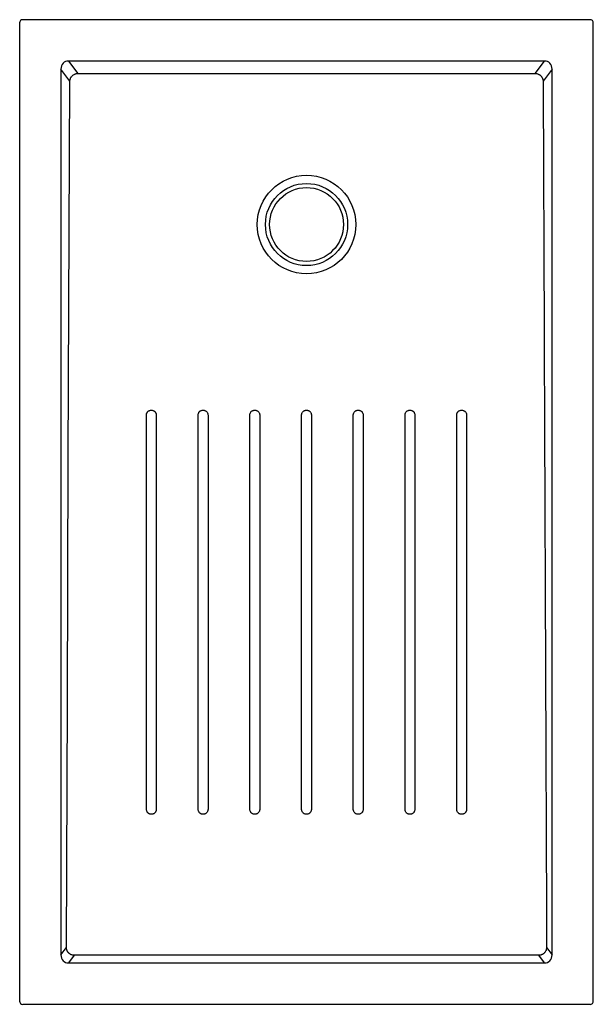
# Model space of a CAD drawing. Header units: millimetres. Extents: x 4371.94 to 4372.64, y 2307.82 to 2309.02.
import ezdxf

# ---------------------------------------------------------------- set-up
doc = ezdxf.new("R2010")
doc.units = ezdxf.units.MM
doc.layers.add('SANINDUSA', color=3, linetype='Continuous')

msp = doc.modelspace()

# ---------------------------------------------------------------- linework, layer by layer
at = {"layer": 'SANINDUSA'}
for p, q in [((4371.9432, 2309.0185), (4371.9432, 2307.8276)), ((4372.6381, 2309.0225), (4371.9472, 2309.0225)), ((4372.6421, 2307.8276), (4372.6421, 2309.0185)), ((4372.5825, 2308.9721), (4372.0028, 2308.9721)), ((4372.0028, 2308.9721), (4372.0139, 2308.9571)), ((4372.5714, 2308.9571), (4372.5825, 2308.9721)), ((4371.9935, 2308.9623), (4371.9935, 2307.8839)), ((4372.0044, 2308.9475), (4371.9935, 2308.9623)), ((4372.5919, 2308.9623), (4372.581, 2308.9475)), ((4372.5919, 2307.8839), (4372.5919, 2308.9623)), ((4371.9935, 2307.8839), (4372.0001, 2307.8929)), ((4372.5852, 2307.8929), (4372.5919, 2307.8839)), ((4372.0096, 2307.8833), (4372.0028, 2307.874)), ((4372.0028, 2307.874), (4372.5825, 2307.874)), ((4372.5825, 2307.874), (4372.5757, 2307.8833)), ((4371.9472, 2307.8236), (4372.6381, 2307.8236))]:
    msp.add_line(p, q, dxfattribs=at)
at = {"layer": 'SANINDUSA', "flags": 128}
for points in [[(4372.0001, 2307.8929), (4372.0013, 2308.1912), (4372.0025, 2308.4895), (4372.0044, 2308.9475)], [(4372.2867, 2308.061), (4372.2867, 2308.07), (4372.2867, 2308.1057), (4372.2867, 2308.2488), (4372.2867, 2308.5411)], [(4372.2987, 2308.5411), (4372.2987, 2308.5322), (4372.2987, 2308.4964), (4372.2987, 2308.4248), (4372.2987, 2308.1386), (4372.2987, 2308.061)], [(4372.3497, 2308.061), (4372.3497, 2308.07), (4372.3497, 2308.1057), (4372.3497, 2308.2488), (4372.3497, 2308.5411)], [(4372.5757, 2307.8833), (4372.4265, 2307.8833), (4372.2774, 2307.8833), (4372.0096, 2307.8833)]]:
    msp.add_lwpolyline(points, dxfattribs=at)
at = {"layer": 'SANINDUSA'}
for radius in [0.06, 0.05, 0.045]:
    msp.add_circle((4372.2927, 2308.7731), radius, dxfattribs=at)
for centre, major_axis, ratio, start_param, end_param in [((4371.9472, 2309.0185), (0.00283, -0.00283), 0.999805, 2.356292, 3.926893), ((4372.6381, 2309.0185), (-0.00283, -0.00283), 0.999805, 2.356292, 3.926893), ((4372.0041, 2308.961), (-0.00695, 0.00944), 0.853352, 5.692293, 7.174452), ((4372.5812, 2308.961), (0.00695, 0.00944), 0.853352, 5.391918, 6.874077), ((4372.0041, 2307.8852), (0.00695, 0.00944), 0.853352, 2.250326, 3.732485), ((4372.5812, 2307.8852), (-0.00695, 0.00944), 0.853352, 2.550701, 4.03286), ((4371.9472, 2307.8276), (0.00283, 0.00283), 0.999805, 2.356292, 3.926893), ((4372.6381, 2307.8276), (-0.00283, 0.00283), 0.999805, 2.356292, 3.926893)]:
    msp.add_ellipse(centre, major_axis=major_axis, ratio=ratio, start_param=start_param, end_param=end_param, dxfattribs=at)
for points, knots in [([(4372.0044, 2308.9475), (4372.0044, 2308.9481), (4372.0045, 2308.9487), (4372.0047, 2308.9496), (4372.0047, 2308.9499), (4372.0049, 2308.9505), (4372.0051, 2308.9511), (4372.0054, 2308.9517), (4372.0057, 2308.9522), (4372.0059, 2308.9525), (4372.0064, 2308.9533), (4372.0068, 2308.9537), (4372.0076, 2308.9546), (4372.0081, 2308.955), (4372.0092, 2308.9557), (4372.0097, 2308.956), (4372.0106, 2308.9564), (4372.0109, 2308.9565), (4372.0114, 2308.9567), (4372.0117, 2308.9568), (4372.0127, 2308.957), (4372.0133, 2308.957), (4372.0139, 2308.9571)], [0, 0, 0, 0, 0.125, 0.125, 0.1875, 0.1875, 0.25, 0.3125, 0.3125, 0.375, 0.375, 0.5, 0.5, 0.625, 0.625, 0.75, 0.75, 0.8125, 0.8125, 0.875, 0.875, 1, 1, 1, 1]), ([(4372.0139, 2308.9571), (4372.0604, 2308.9571), (4372.1068, 2308.957), (4372.1997, 2308.957), (4372.2462, 2308.957), (4372.3391, 2308.957), (4372.3856, 2308.957), (4372.4785, 2308.957), (4372.525, 2308.9571), (4372.5714, 2308.9571)], [0, 0, 0, 0, 0.25, 0.25, 0.5, 0.5, 0.75, 0.75, 1, 1, 1, 1]), ([(4372.5714, 2308.9571), (4372.5721, 2308.957), (4372.5727, 2308.957), (4372.5739, 2308.9567), (4372.5745, 2308.9565), (4372.5754, 2308.9561), (4372.5756, 2308.956), (4372.5762, 2308.9557), (4372.5765, 2308.9555), (4372.5772, 2308.955), (4372.5777, 2308.9546), (4372.5784, 2308.954), (4372.5786, 2308.9537), (4372.579, 2308.9532), (4372.5792, 2308.953), (4372.5797, 2308.9522), (4372.58, 2308.9517), (4372.5803, 2308.9508), (4372.5804, 2308.9505), (4372.5806, 2308.9499), (4372.5807, 2308.9496), (4372.5809, 2308.9487), (4372.581, 2308.9481), (4372.581, 2308.9475)], [0, 0, 0, 0, 0.125, 0.125, 0.25, 0.25, 0.3125, 0.3125, 0.375, 0.375, 0.5, 0.5, 0.5625, 0.5625, 0.625, 0.625, 0.75, 0.75, 0.8125, 0.8125, 0.875, 0.875, 1, 1, 1, 1]), ([(4372.581, 2308.9475), (4372.5813, 2308.8596), (4372.5817, 2308.7717), (4372.5824, 2308.596), (4372.5827, 2308.5081), (4372.5838, 2308.2444), (4372.5845, 2308.0687), (4372.5852, 2307.8929)], [0, 0, 0, 0, 0.25, 0.25, 0.5, 0.5, 1, 1, 1, 1]), ([(4372.0976, 2308.5411), (4372.0976, 2308.5415), (4372.0977, 2308.5419), (4372.0978, 2308.5427), (4372.098, 2308.543), (4372.0983, 2308.5438), (4372.0984, 2308.5441), (4372.0988, 2308.5446), (4372.0989, 2308.5448), (4372.0991, 2308.5451), (4372.0993, 2308.5452), (4372.0997, 2308.5456), (4372.1, 2308.5459), (4372.1006, 2308.5463), (4372.101, 2308.5465), (4372.1017, 2308.5468), (4372.1021, 2308.5469), (4372.1029, 2308.5471), (4372.1032, 2308.5471), (4372.1036, 2308.5471)], [0, 0, 0, 0, 0.125, 0.125, 0.25, 0.25, 0.375, 0.375, 0.4375, 0.4375, 0.5, 0.5, 0.625, 0.625, 0.75, 0.75, 0.875, 0.875, 1, 1, 1, 1]), ([(4372.1036, 2308.5471), (4372.104, 2308.5471), (4372.1044, 2308.5471), (4372.1052, 2308.5469), (4372.1056, 2308.5468), (4372.1063, 2308.5465), (4372.1066, 2308.5463), (4372.1071, 2308.546), (4372.1073, 2308.5459), (4372.1076, 2308.5456), (4372.1077, 2308.5455), (4372.1082, 2308.5451), (4372.1084, 2308.5448), (4372.1088, 2308.5441), (4372.109, 2308.5438), (4372.1093, 2308.5431), (4372.1095, 2308.5427), (4372.1096, 2308.5419), (4372.1096, 2308.5415), (4372.1096, 2308.5411)], [0, 0, 0, 0, 0.125, 0.125, 0.25, 0.25, 0.375, 0.375, 0.4375, 0.4375, 0.5, 0.5, 0.625, 0.625, 0.75, 0.75, 0.875, 0.875, 1, 1, 1, 1]), ([(4372.1607, 2308.5411), (4372.1607, 2308.5415), (4372.1607, 2308.5419), (4372.1608, 2308.5427), (4372.161, 2308.543), (4372.1613, 2308.5438), (4372.1614, 2308.5441), (4372.1618, 2308.5446), (4372.1619, 2308.5448), (4372.1621, 2308.5451), (4372.1623, 2308.5452), (4372.1627, 2308.5456), (4372.163, 2308.5459), (4372.1636, 2308.5463), (4372.164, 2308.5465), (4372.1647, 2308.5468), (4372.1651, 2308.5469), (4372.1659, 2308.5471), (4372.1663, 2308.5471), (4372.1667, 2308.5471)], [0, 0, 0, 0, 0.125, 0.125, 0.25, 0.25, 0.375, 0.375, 0.4375, 0.4375, 0.5, 0.5, 0.625, 0.625, 0.75, 0.75, 0.875, 0.875, 1, 1, 1, 1]), ([(4372.1667, 2308.5471), (4372.167, 2308.5471), (4372.1674, 2308.5471), (4372.1682, 2308.5469), (4372.1686, 2308.5468), (4372.1693, 2308.5465), (4372.1697, 2308.5463), (4372.1701, 2308.546), (4372.1703, 2308.5459), (4372.1706, 2308.5456), (4372.1708, 2308.5455), (4372.1712, 2308.5451), (4372.1714, 2308.5448), (4372.1719, 2308.5441), (4372.172, 2308.5438), (4372.1723, 2308.543), (4372.1725, 2308.5427), (4372.1726, 2308.5419), (4372.1727, 2308.5415), (4372.1727, 2308.5411)], [0, 0, 0, 0, 0.125, 0.125, 0.25, 0.25, 0.375, 0.375, 0.4375, 0.4375, 0.5, 0.5, 0.625, 0.625, 0.75, 0.75, 0.875, 0.875, 1, 1, 1, 1]), ([(4372.2237, 2308.5411), (4372.2237, 2308.5415), (4372.2237, 2308.5419), (4372.2238, 2308.5427), (4372.224, 2308.543), (4372.2243, 2308.5438), (4372.2244, 2308.5441), (4372.2248, 2308.5446), (4372.2249, 2308.5448), (4372.2251, 2308.5451), (4372.2253, 2308.5452), (4372.2257, 2308.5456), (4372.226, 2308.5459), (4372.2266, 2308.5463), (4372.227, 2308.5465), (4372.2277, 2308.5468), (4372.2281, 2308.5469), (4372.2289, 2308.5471), (4372.2293, 2308.5471), (4372.2297, 2308.5471)], [0, 0, 0, 0, 0.125, 0.125, 0.25, 0.25, 0.375, 0.375, 0.4375, 0.4375, 0.5, 0.5, 0.625, 0.625, 0.75, 0.75, 0.875, 0.875, 1, 1, 1, 1]), ([(4372.2297, 2308.5471), (4372.2301, 2308.5471), (4372.2304, 2308.5471), (4372.2312, 2308.5469), (4372.2316, 2308.5468), (4372.2323, 2308.5465), (4372.2327, 2308.5463), (4372.2331, 2308.546), (4372.2333, 2308.5459), (4372.2336, 2308.5456), (4372.2338, 2308.5455), (4372.2342, 2308.5451), (4372.2344, 2308.5448), (4372.2349, 2308.5441), (4372.2351, 2308.5438), (4372.2354, 2308.543), (4372.2355, 2308.5427), (4372.2356, 2308.5419), (4372.2357, 2308.5415), (4372.2357, 2308.5411)], [0, 0, 0, 0, 0.125, 0.125, 0.25, 0.25, 0.375, 0.375, 0.4375, 0.4375, 0.5, 0.5, 0.625, 0.625, 0.75, 0.75, 0.875, 0.875, 1, 1, 1, 1]), ([(4372.2867, 2308.5411), (4372.2867, 2308.5415), (4372.2867, 2308.5419), (4372.2869, 2308.5427), (4372.287, 2308.543), (4372.2873, 2308.5438), (4372.2875, 2308.5441), (4372.2878, 2308.5446), (4372.2879, 2308.5448), (4372.2882, 2308.5451), (4372.2883, 2308.5452), (4372.2887, 2308.5456), (4372.289, 2308.5459), (4372.2897, 2308.5463), (4372.29, 2308.5465), (4372.2907, 2308.5468), (4372.2911, 2308.5469), (4372.2919, 2308.5471), (4372.2923, 2308.5471), (4372.2927, 2308.5471)], [0, 0, 0, 0, 0.125, 0.125, 0.25, 0.25, 0.375, 0.375, 0.4375, 0.4375, 0.5, 0.5, 0.625, 0.625, 0.75, 0.75, 0.875, 0.875, 1, 1, 1, 1]), ([(4372.2927, 2308.5471), (4372.2931, 2308.5471), (4372.2935, 2308.5471), (4372.2942, 2308.5469), (4372.2946, 2308.5468), (4372.2953, 2308.5465), (4372.2957, 2308.5463), (4372.2962, 2308.546), (4372.2963, 2308.5459), (4372.2966, 2308.5456), (4372.2968, 2308.5455), (4372.2972, 2308.5451), (4372.2974, 2308.5448), (4372.2979, 2308.5441), (4372.2981, 2308.5438), (4372.2984, 2308.543), (4372.2985, 2308.5427), (4372.2986, 2308.5419), (4372.2987, 2308.5415), (4372.2987, 2308.5411)], [0, 0, 0, 0, 0.125, 0.125, 0.25, 0.25, 0.375, 0.375, 0.4375, 0.4375, 0.5, 0.5, 0.625, 0.625, 0.75, 0.75, 0.875, 0.875, 1, 1, 1, 1]), ([(4372.3497, 2308.5411), (4372.3497, 2308.5415), (4372.3497, 2308.5419), (4372.3499, 2308.5427), (4372.35, 2308.543), (4372.3503, 2308.5438), (4372.3505, 2308.5441), (4372.3508, 2308.5446), (4372.3509, 2308.5448), (4372.3512, 2308.5451), (4372.3513, 2308.5452), (4372.3517, 2308.5456), (4372.352, 2308.5459), (4372.3527, 2308.5463), (4372.353, 2308.5465), (4372.3537, 2308.5468), (4372.3541, 2308.5469), (4372.3549, 2308.5471), (4372.3553, 2308.5471), (4372.3557, 2308.5471)], [0, 0, 0, 0, 0.125, 0.125, 0.25, 0.25, 0.375, 0.375, 0.4375, 0.4375, 0.5, 0.5, 0.625, 0.625, 0.75, 0.75, 0.875, 0.875, 1, 1, 1, 1]), ([(4372.3557, 2308.5471), (4372.3561, 2308.5471), (4372.3565, 2308.5471), (4372.3572, 2308.5469), (4372.3576, 2308.5468), (4372.3583, 2308.5465), (4372.3587, 2308.5463), (4372.3592, 2308.546), (4372.3593, 2308.5459), (4372.3596, 2308.5456), (4372.3598, 2308.5455), (4372.3602, 2308.5451), (4372.3604, 2308.5448), (4372.3609, 2308.5441), (4372.3611, 2308.5438), (4372.3614, 2308.543), (4372.3615, 2308.5427), (4372.3616, 2308.5419), (4372.3617, 2308.5415), (4372.3617, 2308.5411)], [0, 0, 0, 0, 0.125, 0.125, 0.25, 0.25, 0.375, 0.375, 0.4375, 0.4375, 0.5, 0.5, 0.625, 0.625, 0.75, 0.75, 0.875, 0.875, 1, 1, 1, 1]), ([(4372.4127, 2308.5411), (4372.4127, 2308.5415), (4372.4127, 2308.5419), (4372.4129, 2308.5427), (4372.413, 2308.543), (4372.4133, 2308.5438), (4372.4135, 2308.5441), (4372.4138, 2308.5446), (4372.4139, 2308.5448), (4372.4142, 2308.5451), (4372.4143, 2308.5452), (4372.4147, 2308.5456), (4372.415, 2308.5459), (4372.4157, 2308.5463), (4372.416, 2308.5465), (4372.4167, 2308.5468), (4372.4171, 2308.5469), (4372.4179, 2308.5471), (4372.4183, 2308.5471), (4372.4187, 2308.5471)], [0, 0, 0, 0, 0.125, 0.125, 0.25, 0.25, 0.375, 0.375, 0.4375, 0.4375, 0.5, 0.5, 0.625, 0.625, 0.75, 0.75, 0.875, 0.875, 1, 1, 1, 1]), ([(4372.4187, 2308.5471), (4372.4191, 2308.5471), (4372.4195, 2308.5471), (4372.4202, 2308.5469), (4372.4206, 2308.5468), (4372.4213, 2308.5465), (4372.4217, 2308.5463), (4372.4222, 2308.546), (4372.4223, 2308.5459), (4372.4226, 2308.5456), (4372.4228, 2308.5455), (4372.4232, 2308.5451), (4372.4235, 2308.5448), (4372.4239, 2308.5441), (4372.4241, 2308.5438), (4372.4244, 2308.5431), (4372.4245, 2308.5427), (4372.4246, 2308.5419), (4372.4247, 2308.5415), (4372.4247, 2308.5411)], [0, 0, 0, 0, 0.125, 0.125, 0.25, 0.25, 0.375, 0.375, 0.4375, 0.4375, 0.5, 0.5, 0.625, 0.625, 0.75, 0.75, 0.875, 0.875, 1, 1, 1, 1]), ([(4372.4757, 2308.5411), (4372.4757, 2308.5415), (4372.4757, 2308.5419), (4372.4759, 2308.5427), (4372.476, 2308.543), (4372.4763, 2308.5438), (4372.4765, 2308.5441), (4372.4768, 2308.5446), (4372.4769, 2308.5448), (4372.4772, 2308.5451), (4372.4773, 2308.5452), (4372.4777, 2308.5456), (4372.478, 2308.5459), (4372.4787, 2308.5463), (4372.479, 2308.5465), (4372.4798, 2308.5468), (4372.4801, 2308.5469), (4372.4809, 2308.5471), (4372.4813, 2308.5471), (4372.4817, 2308.5471)], [0, 0, 0, 0, 0.125, 0.125, 0.25, 0.25, 0.375, 0.375, 0.4375, 0.4375, 0.5, 0.5, 0.625, 0.625, 0.75, 0.75, 0.875, 0.875, 1, 1, 1, 1]), ([(4372.4817, 2308.5471), (4372.4821, 2308.5471), (4372.4825, 2308.5471), (4372.4832, 2308.5469), (4372.4836, 2308.5468), (4372.4843, 2308.5465), (4372.4847, 2308.5463), (4372.4852, 2308.546), (4372.4853, 2308.5459), (4372.4856, 2308.5456), (4372.4858, 2308.5455), (4372.4862, 2308.5451), (4372.4865, 2308.5448), (4372.4869, 2308.5441), (4372.4871, 2308.5438), (4372.4874, 2308.5431), (4372.4875, 2308.5427), (4372.4877, 2308.5419), (4372.4877, 2308.5415), (4372.4877, 2308.5411)], [0, 0, 0, 0, 0.125, 0.125, 0.25, 0.25, 0.375, 0.375, 0.4375, 0.4375, 0.5, 0.5, 0.625, 0.625, 0.75, 0.75, 0.875, 0.875, 1, 1, 1, 1]), ([(4372.0977, 2308.061), (4372.0977, 2308.141), (4372.0977, 2308.2211), (4372.0977, 2308.3811), (4372.0976, 2308.4611), (4372.0976, 2308.5411)], [0, 0, 0, 0, 0.5, 0.5, 1, 1, 1, 1]), ([(4372.1096, 2308.5411), (4372.1096, 2308.5011), (4372.1096, 2308.4611), (4372.1097, 2308.3811), (4372.1097, 2308.3411), (4372.1097, 2308.2211), (4372.1097, 2308.141), (4372.1097, 2308.061)], [0, 0, 0, 0, 0.25, 0.25, 0.5, 0.5, 1, 1, 1, 1]), ([(4372.1607, 2308.061), (4372.1607, 2308.141), (4372.1607, 2308.2211), (4372.1607, 2308.3411), (4372.1607, 2308.3811), (4372.1607, 2308.4611), (4372.1607, 2308.5011), (4372.1607, 2308.5411)], [0, 0, 0, 0, 0.5, 0.5, 0.75, 0.75, 1, 1, 1, 1]), ([(4372.1727, 2308.5411), (4372.1727, 2308.5011), (4372.1727, 2308.4611), (4372.1727, 2308.3811), (4372.1727, 2308.3411), (4372.1727, 2308.2211), (4372.1727, 2308.141), (4372.1727, 2308.061)], [0, 0, 0, 0, 0.25, 0.25, 0.5, 0.5, 1, 1, 1, 1]), ([(4372.2237, 2308.061), (4372.2237, 2308.141), (4372.2237, 2308.2211), (4372.2237, 2308.3811), (4372.2237, 2308.4611), (4372.2237, 2308.5411)], [0, 0, 0, 0, 0.5, 0.5, 1, 1, 1, 1]), ([(4372.2357, 2308.5411), (4372.2357, 2308.4611), (4372.2357, 2308.3811), (4372.2357, 2308.2211), (4372.2357, 2308.141), (4372.2357, 2308.061)], [0, 0, 0, 0, 0.5, 0.5, 1, 1, 1, 1]), ([(4372.3617, 2308.5411), (4372.3617, 2308.5011), (4372.3617, 2308.4611), (4372.3617, 2308.3811), (4372.3617, 2308.3411), (4372.3617, 2308.2211), (4372.3617, 2308.141), (4372.3617, 2308.061)], [0, 0, 0, 0, 0.25, 0.25, 0.5, 0.5, 1, 1, 1, 1]), ([(4372.4127, 2308.061), (4372.4127, 2308.141), (4372.4127, 2308.2211), (4372.4127, 2308.3411), (4372.4127, 2308.3811), (4372.4127, 2308.4611), (4372.4127, 2308.5011), (4372.4127, 2308.5411)], [0, 0, 0, 0, 0.5, 0.5, 0.75, 0.75, 1, 1, 1, 1]), ([(4372.4247, 2308.5411), (4372.4247, 2308.5011), (4372.4247, 2308.4611), (4372.4247, 2308.3811), (4372.4247, 2308.3411), (4372.4247, 2308.2211), (4372.4247, 2308.141), (4372.4247, 2308.061)], [0, 0, 0, 0, 0.25, 0.25, 0.5, 0.5, 1, 1, 1, 1]), ([(4372.4757, 2308.061), (4372.4757, 2308.141), (4372.4757, 2308.2211), (4372.4757, 2308.3411), (4372.4757, 2308.3811), (4372.4757, 2308.4611), (4372.4757, 2308.5011), (4372.4757, 2308.5411)], [0, 0, 0, 0, 0.5, 0.5, 0.75, 0.75, 1, 1, 1, 1]), ([(4372.4877, 2308.5411), (4372.4877, 2308.5011), (4372.4877, 2308.4611), (4372.4877, 2308.3811), (4372.4877, 2308.3411), (4372.4877, 2308.2211), (4372.4877, 2308.141), (4372.4877, 2308.061)], [0, 0, 0, 0, 0.25, 0.25, 0.5, 0.5, 1, 1, 1, 1]), ([(4372.1037, 2308.055), (4372.1033, 2308.055), (4372.1029, 2308.0551), (4372.1021, 2308.0552), (4372.1017, 2308.0553), (4372.101, 2308.0556), (4372.1007, 2308.0558), (4372.1002, 2308.0562), (4372.1, 2308.0563), (4372.0997, 2308.0565), (4372.0996, 2308.0567), (4372.0991, 2308.0571), (4372.0989, 2308.0574), (4372.0985, 2308.058), (4372.0983, 2308.0584), (4372.098, 2308.0591), (4372.0979, 2308.0595), (4372.0977, 2308.0602), (4372.0977, 2308.0606), (4372.0977, 2308.061)], [0, 0, 0, 0, 0.125, 0.125, 0.25, 0.25, 0.375, 0.375, 0.4375, 0.4375, 0.5, 0.5, 0.625, 0.625, 0.75, 0.75, 0.875, 0.875, 1, 1, 1, 1]), ([(4372.1097, 2308.061), (4372.1097, 2308.0606), (4372.1096, 2308.0603), (4372.1095, 2308.0595), (4372.1094, 2308.0591), (4372.1091, 2308.0584), (4372.1089, 2308.058), (4372.1085, 2308.0575), (4372.1084, 2308.0574), (4372.1082, 2308.0571), (4372.108, 2308.0569), (4372.1076, 2308.0565), (4372.1073, 2308.0563), (4372.1067, 2308.0558), (4372.1063, 2308.0556), (4372.1056, 2308.0553), (4372.1052, 2308.0552), (4372.1045, 2308.0551), (4372.1041, 2308.055), (4372.1037, 2308.055)], [0, 0, 0, 0, 0.125, 0.125, 0.25, 0.25, 0.375, 0.375, 0.4375, 0.4375, 0.5, 0.5, 0.625, 0.625, 0.75, 0.75, 0.875, 0.875, 1, 1, 1, 1]), ([(4372.1667, 2308.055), (4372.1663, 2308.055), (4372.1659, 2308.0551), (4372.1651, 2308.0552), (4372.1647, 2308.0553), (4372.164, 2308.0556), (4372.1637, 2308.0558), (4372.1632, 2308.0562), (4372.163, 2308.0563), (4372.1627, 2308.0565), (4372.1626, 2308.0566), (4372.1621, 2308.0571), (4372.1619, 2308.0574), (4372.1615, 2308.058), (4372.1613, 2308.0584), (4372.161, 2308.0591), (4372.1609, 2308.0595), (4372.1607, 2308.0602), (4372.1607, 2308.0606), (4372.1607, 2308.061)], [0, 0, 0, 0, 0.125, 0.125, 0.25, 0.25, 0.375, 0.375, 0.4375, 0.4375, 0.5, 0.5, 0.625, 0.625, 0.75, 0.75, 0.875, 0.875, 1, 1, 1, 1]), ([(4372.1727, 2308.061), (4372.1727, 2308.0606), (4372.1726, 2308.0602), (4372.1725, 2308.0595), (4372.1724, 2308.0591), (4372.1721, 2308.0584), (4372.1719, 2308.058), (4372.1715, 2308.0575), (4372.1714, 2308.0574), (4372.1712, 2308.0571), (4372.1711, 2308.0569), (4372.1706, 2308.0565), (4372.1703, 2308.0563), (4372.1697, 2308.0558), (4372.1693, 2308.0556), (4372.1686, 2308.0553), (4372.1682, 2308.0552), (4372.1675, 2308.0551), (4372.1671, 2308.055), (4372.1667, 2308.055)], [0, 0, 0, 0, 0.125, 0.125, 0.25, 0.25, 0.375, 0.375, 0.4375, 0.4375, 0.5, 0.5, 0.625, 0.625, 0.75, 0.75, 0.875, 0.875, 1, 1, 1, 1]), ([(4372.2297, 2308.055), (4372.2293, 2308.055), (4372.2289, 2308.0551), (4372.2281, 2308.0552), (4372.2277, 2308.0553), (4372.227, 2308.0556), (4372.2267, 2308.0558), (4372.2262, 2308.0561), (4372.226, 2308.0563), (4372.2257, 2308.0565), (4372.2256, 2308.0566), (4372.2251, 2308.0571), (4372.2249, 2308.0574), (4372.2245, 2308.058), (4372.2243, 2308.0584), (4372.224, 2308.0591), (4372.2239, 2308.0595), (4372.2237, 2308.0602), (4372.2237, 2308.0606), (4372.2237, 2308.061)], [0, 0, 0, 0, 0.125, 0.125, 0.25, 0.25, 0.375, 0.375, 0.4375, 0.4375, 0.5, 0.5, 0.625, 0.625, 0.75, 0.75, 0.875, 0.875, 1, 1, 1, 1]), ([(4372.2357, 2308.061), (4372.2357, 2308.0606), (4372.2356, 2308.0602), (4372.2355, 2308.0595), (4372.2354, 2308.0591), (4372.2351, 2308.0584), (4372.2349, 2308.058), (4372.2346, 2308.0575), (4372.2344, 2308.0574), (4372.2342, 2308.0571), (4372.2341, 2308.0569), (4372.2336, 2308.0565), (4372.2333, 2308.0563), (4372.2327, 2308.0558), (4372.2323, 2308.0556), (4372.2316, 2308.0553), (4372.2312, 2308.0552), (4372.2305, 2308.0551), (4372.2301, 2308.055), (4372.2297, 2308.055)], [0, 0, 0, 0, 0.125, 0.125, 0.25, 0.25, 0.375, 0.375, 0.4375, 0.4375, 0.5, 0.5, 0.625, 0.625, 0.75, 0.75, 0.875, 0.875, 1, 1, 1, 1]), ([(4372.2927, 2308.055), (4372.2923, 2308.055), (4372.2919, 2308.0551), (4372.2911, 2308.0552), (4372.2907, 2308.0553), (4372.29, 2308.0556), (4372.2897, 2308.0558), (4372.2892, 2308.0561), (4372.289, 2308.0563), (4372.2887, 2308.0565), (4372.2886, 2308.0566), (4372.2882, 2308.0571), (4372.2879, 2308.0574), (4372.2875, 2308.058), (4372.2873, 2308.0584), (4372.287, 2308.0591), (4372.2869, 2308.0595), (4372.2867, 2308.0602), (4372.2867, 2308.0606), (4372.2867, 2308.061)], [0, 0, 0, 0, 0.125, 0.125, 0.25, 0.25, 0.375, 0.375, 0.4375, 0.4375, 0.5, 0.5, 0.625, 0.625, 0.75, 0.75, 0.875, 0.875, 1, 1, 1, 1]), ([(4372.2987, 2308.061), (4372.2987, 2308.0606), (4372.2986, 2308.0602), (4372.2985, 2308.0595), (4372.2984, 2308.0591), (4372.2981, 2308.0584), (4372.2979, 2308.058), (4372.2976, 2308.0575), (4372.2974, 2308.0574), (4372.2972, 2308.0571), (4372.2971, 2308.0569), (4372.2966, 2308.0565), (4372.2963, 2308.0563), (4372.2957, 2308.0558), (4372.2953, 2308.0556), (4372.2946, 2308.0553), (4372.2942, 2308.0552), (4372.2935, 2308.0551), (4372.2931, 2308.055), (4372.2927, 2308.055)], [0, 0, 0, 0, 0.125, 0.125, 0.25, 0.25, 0.375, 0.375, 0.4375, 0.4375, 0.5, 0.5, 0.625, 0.625, 0.75, 0.75, 0.875, 0.875, 1, 1, 1, 1]), ([(4372.3557, 2308.055), (4372.3553, 2308.055), (4372.3549, 2308.0551), (4372.3541, 2308.0552), (4372.3537, 2308.0553), (4372.353, 2308.0556), (4372.3527, 2308.0558), (4372.3522, 2308.0561), (4372.352, 2308.0563), (4372.3517, 2308.0565), (4372.3516, 2308.0566), (4372.3512, 2308.0571), (4372.3509, 2308.0574), (4372.3505, 2308.058), (4372.3503, 2308.0584), (4372.35, 2308.0591), (4372.3499, 2308.0595), (4372.3497, 2308.0602), (4372.3497, 2308.0606), (4372.3497, 2308.061)], [0, 0, 0, 0, 0.125, 0.125, 0.25, 0.25, 0.375, 0.375, 0.4375, 0.4375, 0.5, 0.5, 0.625, 0.625, 0.75, 0.75, 0.875, 0.875, 1, 1, 1, 1]), ([(4372.3617, 2308.061), (4372.3617, 2308.0606), (4372.3616, 2308.0602), (4372.3615, 2308.0595), (4372.3614, 2308.0591), (4372.3611, 2308.0584), (4372.3609, 2308.058), (4372.3606, 2308.0575), (4372.3604, 2308.0574), (4372.3602, 2308.0571), (4372.3601, 2308.0569), (4372.3596, 2308.0565), (4372.3593, 2308.0563), (4372.3587, 2308.0558), (4372.3583, 2308.0556), (4372.3576, 2308.0553), (4372.3572, 2308.0552), (4372.3565, 2308.0551), (4372.3561, 2308.055), (4372.3557, 2308.055)], [0, 0, 0, 0, 0.125, 0.125, 0.25, 0.25, 0.375, 0.375, 0.4375, 0.4375, 0.5, 0.5, 0.625, 0.625, 0.75, 0.75, 0.875, 0.875, 1, 1, 1, 1]), ([(4372.4187, 2308.055), (4372.4183, 2308.055), (4372.4179, 2308.0551), (4372.4171, 2308.0552), (4372.4167, 2308.0553), (4372.416, 2308.0556), (4372.4157, 2308.0558), (4372.4152, 2308.0562), (4372.415, 2308.0563), (4372.4147, 2308.0565), (4372.4146, 2308.0566), (4372.4142, 2308.0571), (4372.4139, 2308.0574), (4372.4135, 2308.058), (4372.4133, 2308.0584), (4372.413, 2308.0591), (4372.4129, 2308.0595), (4372.4127, 2308.0602), (4372.4127, 2308.0606), (4372.4127, 2308.061)], [0, 0, 0, 0, 0.125, 0.125, 0.25, 0.25, 0.375, 0.375, 0.4375, 0.4375, 0.5, 0.5, 0.625, 0.625, 0.75, 0.75, 0.875, 0.875, 1, 1, 1, 1]), ([(4372.4247, 2308.061), (4372.4247, 2308.0606), (4372.4246, 2308.0602), (4372.4245, 2308.0595), (4372.4244, 2308.0591), (4372.4241, 2308.0584), (4372.4239, 2308.058), (4372.4236, 2308.0575), (4372.4234, 2308.0574), (4372.4232, 2308.0571), (4372.4231, 2308.0569), (4372.4226, 2308.0565), (4372.4223, 2308.0563), (4372.4217, 2308.0558), (4372.4213, 2308.0556), (4372.4206, 2308.0553), (4372.4202, 2308.0552), (4372.4195, 2308.0551), (4372.4191, 2308.055), (4372.4187, 2308.055)], [0, 0, 0, 0, 0.125, 0.125, 0.25, 0.25, 0.375, 0.375, 0.4375, 0.4375, 0.5, 0.5, 0.625, 0.625, 0.75, 0.75, 0.875, 0.875, 1, 1, 1, 1]), ([(4372.4817, 2308.055), (4372.4813, 2308.055), (4372.4809, 2308.0551), (4372.4801, 2308.0552), (4372.4797, 2308.0553), (4372.479, 2308.0556), (4372.4787, 2308.0558), (4372.4782, 2308.0562), (4372.478, 2308.0563), (4372.4777, 2308.0565), (4372.4776, 2308.0567), (4372.4772, 2308.0571), (4372.4769, 2308.0574), (4372.4765, 2308.058), (4372.4763, 2308.0584), (4372.476, 2308.0591), (4372.4759, 2308.0595), (4372.4757, 2308.0602), (4372.4757, 2308.0606), (4372.4757, 2308.061)], [0, 0, 0, 0, 0.125, 0.125, 0.25, 0.25, 0.375, 0.375, 0.4375, 0.4375, 0.5, 0.5, 0.625, 0.625, 0.75, 0.75, 0.875, 0.875, 1, 1, 1, 1]), ([(4372.4877, 2308.061), (4372.4877, 2308.0606), (4372.4876, 2308.0603), (4372.4875, 2308.0595), (4372.4874, 2308.0591), (4372.4871, 2308.0584), (4372.4869, 2308.058), (4372.4866, 2308.0575), (4372.4864, 2308.0574), (4372.4862, 2308.0571), (4372.4861, 2308.0569), (4372.4856, 2308.0565), (4372.4853, 2308.0563), (4372.4847, 2308.0558), (4372.4843, 2308.0556), (4372.4836, 2308.0553), (4372.4832, 2308.0552), (4372.4825, 2308.0551), (4372.4821, 2308.055), (4372.4817, 2308.055)], [0, 0, 0, 0, 0.125, 0.125, 0.25, 0.25, 0.375, 0.375, 0.4375, 0.4375, 0.5, 0.5, 0.625, 0.625, 0.75, 0.75, 0.875, 0.875, 1, 1, 1, 1]), ([(4372.0096, 2307.8833), (4372.009, 2307.8833), (4372.0084, 2307.8834), (4372.0071, 2307.8836), (4372.0066, 2307.8838), (4372.0057, 2307.8842), (4372.0054, 2307.8843), (4372.0049, 2307.8846), (4372.0046, 2307.8848), (4372.0038, 2307.8853), (4372.0034, 2307.8857), (4372.0027, 2307.8864), (4372.0025, 2307.8866), (4372.0021, 2307.8871), (4372.0019, 2307.8874), (4372.0014, 2307.8882), (4372.0011, 2307.8887), (4372.0008, 2307.8896), (4372.0007, 2307.8899), (4372.0005, 2307.8905), (4372.0004, 2307.8908), (4372.0002, 2307.8917), (4372.0002, 2307.8923), (4372.0001, 2307.8929)], [0, 0, 0, 0, 0.125, 0.125, 0.25, 0.25, 0.3125, 0.3125, 0.375, 0.375, 0.5, 0.5, 0.5625, 0.5625, 0.625, 0.625, 0.75, 0.75, 0.8125, 0.8125, 0.875, 0.875, 1, 1, 1, 1]), ([(4372.5852, 2307.8929), (4372.5852, 2307.8923), (4372.5851, 2307.8917), (4372.5849, 2307.8908), (4372.5848, 2307.8905), (4372.5847, 2307.8899), (4372.5846, 2307.8896), (4372.5842, 2307.8887), (4372.5839, 2307.8882), (4372.5832, 2307.8871), (4372.5828, 2307.8866), (4372.5822, 2307.886), (4372.582, 2307.8857), (4372.5815, 2307.8853), (4372.5812, 2307.8852), (4372.5805, 2307.8846), (4372.5799, 2307.8843), (4372.5791, 2307.884), (4372.5788, 2307.8838), (4372.5782, 2307.8837), (4372.5779, 2307.8836), (4372.577, 2307.8834), (4372.5763, 2307.8833), (4372.5757, 2307.8833)], [0, 0, 0, 0, 0.125, 0.125, 0.1875, 0.1875, 0.25, 0.25, 0.375, 0.375, 0.5, 0.5, 0.5625, 0.5625, 0.625, 0.625, 0.75, 0.75, 0.8125, 0.8125, 0.875, 0.875, 1, 1, 1, 1])]:
    msp.add_open_spline(points, degree=3, knots=knots, dxfattribs=at)

doc.saveas('drawing.dxf')
